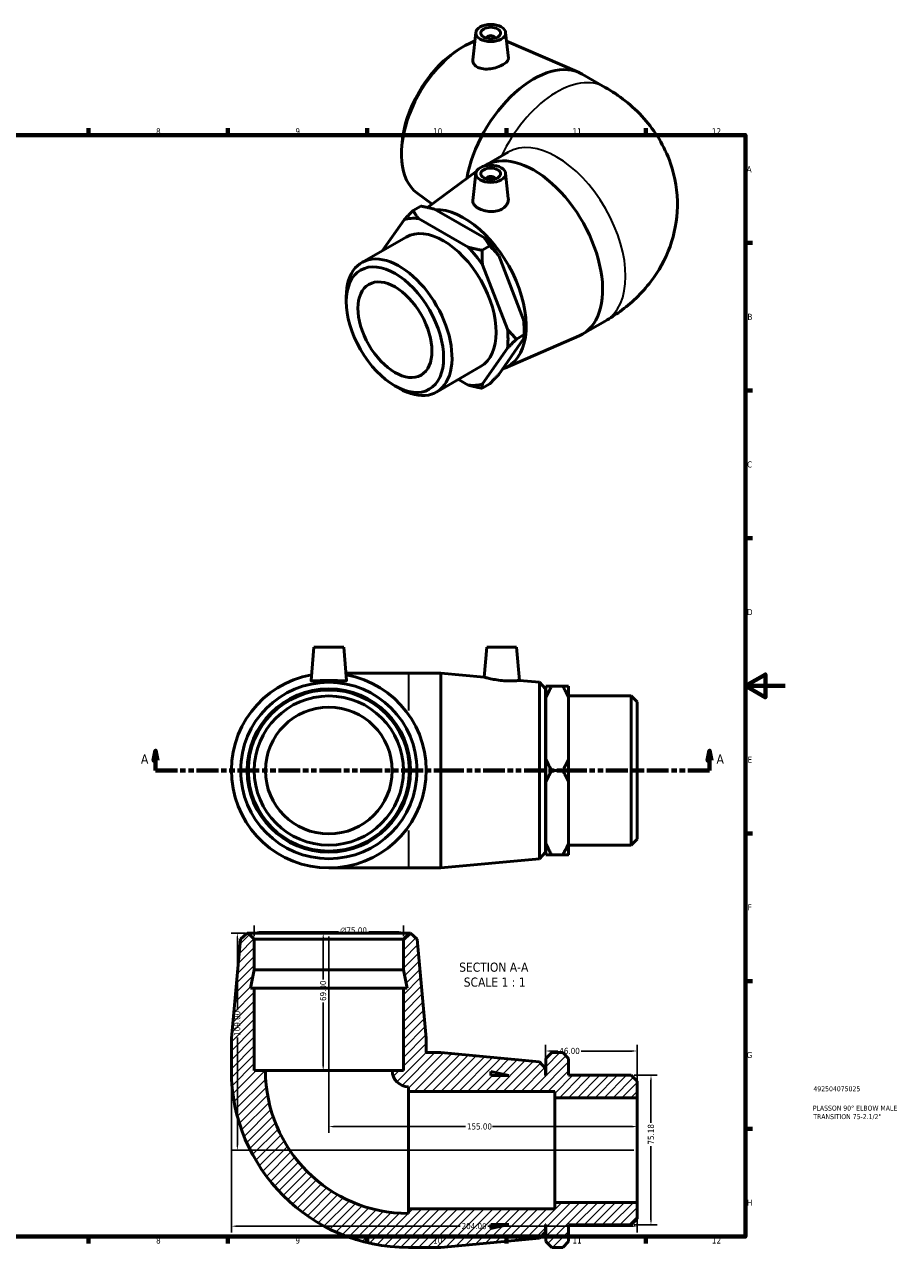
# Model space of a CAD drawing. Header units: millimetres. Extents: x -41 to 897, y -92 to 652.
# Tile 3 of 3: x 458 to 897, y 15 to 630. Entities that reach past the tile are written whole.
import ezdxf

# ---------------------------------------------------------------- set-up
doc = ezdxf.new("R2010")
doc.units = ezdxf.units.MM
doc.linetypes.add('DOUBLE_DASH_CHAIN', pattern=[1.2403, 0.6614, -0.0827, 0.1654, -0.0827, 0.1654, -0.0827])
for name, color, linetype, lineweight in [('Border (ANSI)', 7, 'Continuous', 70), ('Dimension (ANSI)', 7, 'Continuous', 25), ('Hatch (ANSI)', 7, 'Continuous', 18), ('Section Line (ANSI)', 7, 'DOUBLE_DASH_CHAIN', 70), ('Symbol (ANSI)', 7, 'Continuous', 25), ('Title (ISO)', 7, 'Continuous', 50), ('Visible (ANSI)', 7, 'Continuous', 50), ('Visible Narrow (ANSI)', 7, 'Continuous', 35)]:
    doc.layers.add(name, color=color, linetype=linetype, lineweight=lineweight)
doc.styles.add('Label Text (ANSI)', font='tahoma.ttf')
doc.styles.add('Note Text (ANSI)', font='tahoma.ttf')
doc.styles.add('Note Text (ISO)', font='tahoma.ttf')
doc.dimstyles.new('Default - mm (ANSI)', dxfattribs={"dimtxt": 3.048, "dimasz": 2.5, "dimexe": 3.175, "dimexo": 1.6002, "dimgap": 0.8, "dimtad": 0, "dimtoh": 1, "dimrnd": 1e-08, "dimzin": 4, "dimdsep": 46, "dimtxsty": 'Note Text (ANSI)', "dimcen": 0.09, "dimdle": 10, "dimclrd": 256, "dimclre": 256, "dimclrt": 256, "dimadec": 1, "dimazin": 1, "dimtfac": 1, "dimtofl": 0, "dimtmove": 0, "dimatfit": 3, "dimfxl": 1, "dimtolj": 1, "dimtzin": 4, "dimlwd": -1, "dimlwe": -1, "dimarcsym": 0})

# ---------------------------------------------------------------- blocks, each defined once
blk = doc.blocks.new('Borders Default Border')
at = {"layer": 'Border (ANSI)'}
for p, q in [((490.58, 574), (490.58, 577.45)), ((560.67, 574), (560.67, 577.45)), ((630.75, 574), (630.75, 577.45)), ((700.83, 574), (700.83, 577.45)), ((770.92, 574), (770.92, 577.45)), ((821, 519.75), (824.45, 519.75)), ((821, 445.5), (824.45, 445.5)), ((821, 371.25), (824.45, 371.25)), ((821, 222.75), (824.45, 222.75)), ((821, 148.5), (824.45, 148.5)), ((821, 74.25), (824.45, 74.25)), ((490.58, 20), (490.58, 16.55)), ((560.67, 20), (560.67, 16.55)), ((630.75, 20), (630.75, 16.55)), ((700.83, 20), (700.83, 16.55)), ((770.92, 20), (770.92, 16.55))]:
    blk.add_line(p, q, dxfattribs=at)
at = {"layer": 'Border (ANSI)', "flags": 128}
for points in [[(20, 20), (20, 574), (821, 574), (821, 20), (20, 20)], [(841, 297), (821, 297), (831, 302.77), (831, 291.23), (821, 297)]]:
    blk.add_lwpolyline(points, dxfattribs=at)
at = {"layer": 'Border (ANSI)', "color": 230, "true_color": 0xff0080, "attachment_point": 7, "style": 'Note Text (ANSI)'}
for s, insert, char_height in [('8', (524.63, 574.33), 3.05), ('9', (594.7, 574.34), 3.05), ('10', (663.96, 574.34), 3.048), ('11', (734.04, 574.4), 3.048), ('12', (804.13, 574.4), 3.048), ('A', (821.63, 555.35), 3.05), ('B', (821.99, 481.1), 3.05), ('C', (821.8, 406.8), 3.05), ('D', (821.81, 332.6), 3.05), ('E', (822.05, 258.35), 3.05), ('F', (822.14, 184.1), 3.05), ('G', (821.66, 109.79), 3.05), ('H', (821.81, 35.6), 3.05), ('8', (524.63, 16.48), 3.05), ('9', (594.7, 16.49), 3.05), ('10', (663.96, 16.49), 3.048), ('11', (734.04, 16.55), 3.048), ('12', (804.13, 16.55), 3.048)]:
    blk.add_mtext(s, dxfattribs=dict(at, insert=insert, char_height=char_height))
blk = doc.blocks.new('Title Blocks ISO')
at = {"layer": 'Title (ISO)', "color": 232, "true_color": 0xca0064, "style": 'Note Text (ISO)'}
for tag, p in [('PART_NUMBER_001', (34.16, 73.13)), ('DESCRIPTION_001', (33.84, 63.4)), ('DESCRIPTION_002', (34.09, 59.12))]:
    blk.add_attdef(tag, p, '', height=2.5, dxfattribs=at)
blk = doc.blocks.new('2dTransSection0')
at = {"layer": 'Section Line (ANSI)', "linetype": 'Continuous'}
for p, q in [((524.36, 264.43), (523.36, 259.43)), ((523.36, 259.43), (525.36, 259.43)), ((524.36, 259.43), (524.36, 264.43)), ((525.36, 259.43), (524.36, 264.43)), ((524.36, 254.43), (524.36, 259.43)), ((802.97, 264.43), (801.97, 259.43)), ((801.97, 259.43), (803.97, 259.43)), ((802.97, 259.43), (802.97, 264.43)), ((803.97, 259.43), (802.97, 264.43)), ((802.97, 254.43), (802.97, 259.43)), ((524.36, 254.43), (535.35, 254.43)), ((791.98, 254.43), (802.97, 254.43))]:
    blk.add_line(p, q, dxfattribs=at)
at = {"layer": 'Section Line (ANSI)', "linetype": 'DOUBLE_DASH_CHAIN', "ltscale": 16.597679}
blk.add_line((524.36, 254.43), (802.97, 254.43), dxfattribs=at)
at = {"layer": 'Section Line (ANSI)', "linetype": 'Continuous', "flags": 128}
for points in [[(525.36, 259.43), (524.36, 264.43), (523.36, 259.43), (525.36, 259.43)], [(803.97, 259.43), (802.97, 264.43), (801.97, 259.43), (803.97, 259.43)]]:
    blk.add_lwpolyline(points, dxfattribs=at)
at = {"layer": 'Section Line (ANSI)'}
for points in [[(525.36, 259.43), (524.36, 264.43), (523.36, 259.43), (525.36, 259.43)], [(803.97, 259.43), (802.97, 264.43), (801.97, 259.43), (803.97, 259.43)]]:
    blk.add_solid(points, dxfattribs=at)
at = {"layer": 'Section Line (ANSI)', "char_height": 4.57, "attachment_point": 7, "style": 'Label Text (ANSI)'}
for insert in [(517, 257.93), (806.44, 257.93)]:
    blk.add_mtext('A', dxfattribs=dict(at, insert=insert))
blk = doc.blocks.new('*D7')
at = {"layer": 'Defpoints', "color": 0, "transparency": 16777216}
for p in [(573.98, 173.26), (573.98, 169.56), (648.98, 169.56)]:
    blk.add_point(p, dxfattribs=at)
at = {"layer": 'Dimension (ANSI)', "transparency": 16777216}
for p, q in [((573.98, 171.16), (573.98, 176.44)), ((576.48, 173.26), (616.4, 173.26)), ((646.48, 173.26), (631.55, 173.26)), ((648.98, 171.16), (648.98, 176.44))]:
    blk.add_line(p, q, dxfattribs=at)
for points in [[(576.48, 173.68), (576.48, 172.85), (573.98, 173.26)], [(646.48, 173.68), (646.48, 172.85), (648.98, 173.26)]]:
    blk.add_solid(points, dxfattribs=at)
at = {"layer": 'Dimension (ANSI)', "color": 230, "true_color": 0xff0080, "transparency": 16777216, "insert": (617.2, 175.56), "char_height": 3.048, "attachment_point": 1, "style": 'Note Text (ANSI)'}
blk.add_mtext('\\A1;\\fAIGDT|b0|i0;\\H3.0480;\\ln\\fTahoma|b0|i0;\\H3.0480;75.00', dxfattribs=at)
blk = doc.blocks.new('*D8')
at = {"layer": 'Defpoints', "color": 0, "transparency": 16777216}
for p in [(570.98, 172.56), (565.48, 63.56), (766.48, 63.56)]:
    blk.add_point(p, dxfattribs=at)
at = {"layer": 'Dimension (ANSI)', "transparency": 16777216}
for p, q in [((569.38, 172.56), (562.31, 172.56)), ((565.48, 170.06), (565.48, 133.9)), ((565.48, 66.06), (565.48, 120.22)), ((764.88, 63.56), (562.31, 63.56))]:
    blk.add_line(p, q, dxfattribs=at)
for points in [[(565.06, 170.06), (565.9, 170.06), (565.48, 172.56)], [(565.06, 66.06), (565.9, 66.06), (565.48, 63.56)]]:
    blk.add_solid(points, dxfattribs=at)
at = {"layer": 'Dimension (ANSI)', "color": 230, "true_color": 0xff0080, "transparency": 16777216, "insert": (563.89, 121.02), "char_height": 3.048, "attachment_point": 1, "rotation": 90, "style": 'Note Text (ANSI)'}
blk.add_mtext('\\A1;109.00', dxfattribs=at)
blk = doc.blocks.new('*D9')
at = {"layer": 'Defpoints', "color": 0, "transparency": 16777216}
for p in [(562.48, 103.56), (766.48, 37.24), (766.48, 25.26)]:
    blk.add_point(p, dxfattribs=at)
at = {"layer": 'Dimension (ANSI)', "transparency": 16777216}
for p, q in [((562.48, 101.96), (562.48, 22.09)), ((766.48, 35.64), (766.48, 22.09)), ((564.98, 25.26), (677.45, 25.26)), ((763.98, 25.26), (691.37, 25.26))]:
    blk.add_line(p, q, dxfattribs=at)
for points in [[(564.98, 25.68), (564.98, 24.85), (562.48, 25.26)], [(763.98, 25.68), (763.98, 24.85), (766.48, 25.26)]]:
    blk.add_solid(points, dxfattribs=at)
at = {"layer": 'Dimension (ANSI)', "color": 230, "true_color": 0xff0080, "transparency": 16777216, "insert": (678.25, 26.85), "char_height": 3.048, "attachment_point": 1, "style": 'Note Text (ANSI)'}
blk.add_mtext('\\A1;204.00', dxfattribs=at)
blk = doc.blocks.new('*D10')
at = {"layer": 'Defpoints', "color": 0, "transparency": 16777216}
for p in [(763.48, 101.15), (763.48, 25.97), (773.48, 25.97)]:
    blk.add_point(p, dxfattribs=at)
at = {"layer": 'Dimension (ANSI)', "transparency": 16777216}
for p, q in [((765.08, 101.15), (776.66, 101.15)), ((773.48, 98.65), (773.48, 77.18)), ((773.48, 28.47), (773.48, 65.51)), ((765.08, 25.97), (776.66, 25.97))]:
    blk.add_line(p, q, dxfattribs=at)
for points in [[(773.06, 98.65), (773.9, 98.65), (773.48, 101.15)], [(773.06, 28.47), (773.9, 28.47), (773.48, 25.97)]]:
    blk.add_solid(points, dxfattribs=at)
at = {"layer": 'Dimension (ANSI)', "color": 230, "true_color": 0xff0080, "transparency": 16777216, "insert": (771.89, 66.31), "char_height": 3.048, "attachment_point": 1, "rotation": 90, "style": 'Note Text (ANSI)'}
blk.add_mtext('\\A1;75.18', dxfattribs=at)
blk = doc.blocks.new('*D11')
at = {"layer": 'Defpoints', "color": 0, "transparency": 16777216}
for p in [(611.48, 172.56), (608.65, 103.56), (611.48, 103.56)]:
    blk.add_point(p, dxfattribs=at)
at = {"layer": 'Dimension (ANSI)', "transparency": 16777216}
for p, q in [((608.65, 170.06), (608.65, 149.4)), ((608.65, 106.06), (608.65, 137.72))]:
    blk.add_line(p, q, dxfattribs=at)
for points in [[(608.23, 170.06), (609.06, 170.06), (608.65, 172.56)], [(608.23, 106.06), (609.06, 106.06), (608.65, 103.56)]]:
    blk.add_solid(points, dxfattribs=at)
at = {"layer": 'Dimension (ANSI)', "color": 230, "true_color": 0xff0080, "transparency": 16777216, "insert": (607.06, 138.52), "char_height": 3.048, "attachment_point": 1, "rotation": 90, "style": 'Note Text (ANSI)'}
blk.add_mtext('\\A1;69.00', dxfattribs=at)
blk = doc.blocks.new('*D12')
at = {"layer": 'Defpoints', "color": 0, "transparency": 16777216}
for p in [(720.48, 113.37), (720.48, 104.66), (766.48, 89.87)]:
    blk.add_point(p, dxfattribs=at)
at = {"layer": 'Dimension (ANSI)', "transparency": 16777216}
for p, q in [((720.48, 106.26), (720.48, 116.55)), ((722.98, 113.37), (726.59, 113.37)), ((763.98, 113.37), (738.37, 113.37)), ((766.48, 91.47), (766.48, 116.55))]:
    blk.add_line(p, q, dxfattribs=at)
for points in [[(722.98, 113.79), (722.98, 112.95), (720.48, 113.37)], [(763.98, 113.79), (763.98, 112.95), (766.48, 113.37)]]:
    blk.add_solid(points, dxfattribs=at)
at = {"layer": 'Dimension (ANSI)', "color": 230, "true_color": 0xff0080, "transparency": 16777216, "insert": (727.39, 114.96), "char_height": 3.048, "attachment_point": 1, "style": 'Note Text (ANSI)'}
blk.add_mtext('\\A1;46.00', dxfattribs=at)
blk = doc.blocks.new('*D13')
at = {"layer": 'Defpoints', "color": 0, "transparency": 16777216}
for p in [(611.48, 172.56), (611.48, 75.36), (766.48, 63.56)]:
    blk.add_point(p, dxfattribs=at)
at = {"layer": 'Dimension (ANSI)', "transparency": 16777216}
for p, q in [((611.48, 170.96), (611.48, 72.18)), ((613.98, 75.36), (680.14, 75.36)), ((763.98, 75.36), (693.82, 75.36))]:
    blk.add_line(p, q, dxfattribs=at)
for points in [[(613.98, 75.78), (613.98, 74.94), (611.48, 75.36)], [(763.98, 75.78), (763.98, 74.94), (766.48, 75.36)]]:
    blk.add_solid(points, dxfattribs=at)
at = {"layer": 'Dimension (ANSI)', "color": 230, "true_color": 0xff0080, "transparency": 16777216, "insert": (680.94, 76.95), "char_height": 3.048, "attachment_point": 1, "style": 'Note Text (ANSI)'}
blk.add_mtext('\\A1;155.00', dxfattribs=at)

msp = doc.modelspace()

# ---------------------------------------------------------------- hatches: boundary and pattern name
at = {"layer": 'Hatch (ANSI)'}
h = msp.add_hatch(dxfattribs=at)
h.set_pattern_fill('ANSI31', color=256, scale=25.4, style=0)
h.set_pattern_definition([(45, (0, 0), (-2.245064, 2.245064), [])])
edge = h.paths.add_edge_path()
edge.add_line((648.98, 144.957), (648.98, 103.557))
edge.add_line((648.98, 103.557), (643.355, 103.557))
edge.add_ellipse((651.48, 103.557), major_axis=(-8.125, 0), ratio=1, start_angle=0, end_angle=90)
edge.add_line((651.48, 95.432), (651.48, 93.057))
edge.add_line((651.48, 93.057), (725.08, 93.057))
edge.add_line((725.08, 93.057), (725.08, 89.872))
edge.add_line((725.08, 89.872), (766.48, 89.872))
edge.add_line((766.48, 89.872), (766.48, 98.149))
edge.add_line((766.48, 98.149), (763.48, 101.149))
edge.add_line((763.48, 101.149), (732.08, 101.149))
edge.add_line((732.08, 101.149), (732.08, 109.557))
edge.add_line((732.08, 109.557), (729.08, 112.557))
edge.add_line((729.08, 112.557), (723.58, 112.557))
edge.add_line((723.58, 112.557), (720.58, 109.557))
edge.add_line((720.58, 109.557), (720.58, 101.057))
edge.add_line((720.58, 101.057), (720.48, 101.057))
edge.add_line((720.48, 101.057), (720.48, 104.657))
edge.add_line((720.48, 104.657), (717.493, 107.935))
edge.add_line((717.493, 107.935), (667.814, 112.557))
edge.add_line((667.814, 112.557), (660.48, 112.557))
edge.add_line((660.48, 112.557), (660.48, 119.891))
edge.add_line((660.48, 119.891), (655.858, 169.57))
edge.add_line((655.858, 169.57), (652.58, 172.557))
edge.add_line((652.58, 172.557), (651.98, 172.557))
edge.add_line((651.98, 172.557), (648.98, 169.557))
edge.add_line((648.98, 169.557), (648.98, 154.157))
edge.add_line((648.98, 154.157), (650.936, 144.957))
edge.add_line((650.936, 144.957), (648.98, 144.957))
h.paths.add_polyline_path([(692.88, 103.013), (702.08, 101.057), (692.88, 101.057)], flags=0)
edge = h.paths.add_edge_path()
edge.add_ellipse((651.48, 103.557), major_axis=(-89, 0), ratio=1, start_angle=0, end_angle=90)
edge.add_line((651.48, 14.557), (667.814, 14.557))
edge.add_line((667.814, 14.557), (717.493, 19.179))
edge.add_line((717.493, 19.179), (720.48, 22.457))
edge.add_line((720.48, 22.457), (720.48, 26.057))
edge.add_line((720.48, 26.057), (720.58, 26.057))
edge.add_line((720.58, 26.057), (720.58, 17.557))
edge.add_line((720.58, 17.557), (723.58, 14.557))
edge.add_line((723.58, 14.557), (729.08, 14.557))
edge.add_line((729.08, 14.557), (732.08, 17.557))
edge.add_line((732.08, 17.557), (732.08, 25.965))
edge.add_line((732.08, 25.965), (763.48, 25.965))
edge.add_line((763.48, 25.965), (766.48, 28.965))
edge.add_line((766.48, 28.965), (766.48, 37.243))
edge.add_line((766.48, 37.243), (725.08, 37.243))
edge.add_line((725.08, 37.243), (725.08, 34.057))
edge.add_line((725.08, 34.057), (651.48, 34.057))
edge.add_line((651.48, 34.057), (651.48, 31.682))
edge.add_ellipse((651.48, 103.557), major_axis=(0, -71.875), ratio=1, start_angle=270, end_angle=360, ccw=False)
edge.add_line((579.605, 103.557), (573.98, 103.557))
edge.add_line((573.98, 103.557), (573.98, 144.957))
edge.add_line((573.98, 144.957), (572.025, 144.957))
edge.add_line((572.025, 144.957), (573.98, 154.157))
edge.add_line((573.98, 154.157), (573.98, 169.557))
edge.add_line((573.98, 169.557), (570.98, 172.557))
edge.add_line((570.98, 172.557), (570.38, 172.557))
edge.add_line((570.38, 172.557), (567.102, 169.57))
edge.add_line((567.102, 169.57), (562.48, 119.891))
edge.add_line((562.48, 119.891), (562.48, 103.557))
h.paths.add_polyline_path([(702.08, 26.057), (692.88, 24.102), (692.88, 26.057)], flags=0)

# ---------------------------------------------------------------- linework, layer by layer
at = {"layer": 'Visible (ANSI)'}
for p, q in [((685.404, 625.605), (683.932, 611.874)), ((690.89, 622.886), (690.89, 622.7)), ((694.89, 622.886), (694.89, 622.7)), ((700.376, 625.605), (701.753, 612.759)), ((700.838, 621.291), (737.285, 605.506)), ((674.155, 615.269), (676.02, 616.575)), ((738.957, 604.667), (750.506, 598.016)), ((648.356, 570.467), (648.162, 568.199)), ((690.051, 558.79), (701.601, 565.441)), ((661.169, 537.585), (685.632, 555.657)), ((685.404, 554.835), (683.929, 541.074)), ((700.376, 554.835), (701.738, 542.133)), ((690.89, 552.116), (690.89, 551.929)), ((694.89, 552.116), (694.89, 551.929)), ((655.812, 544.904), (663.444, 539.266)), ((657.747, 538.288), (653.858, 536.049)), ((664.637, 536.763), (689.747, 522.304)), ((649.352, 531.425), (638.496, 515.936)), ((681.615, 517.621), (656.506, 532.081)), ((628.098, 509.949), (650.301, 522.735)), ((688.506, 516.096), (692.395, 518.336)), ((696.901, 513.409), (709.456, 481.037)), ((701.324, 476.354), (688.769, 508.726)), ((620.276, 490.236), (620.276, 492.679)), ((738.957, 473.864), (750.506, 480.515)), ((705.83, 471.427), (709.719, 473.667)), ((709.719, 476.11), (709.719, 473.667)), ((709.456, 471.486), (696.901, 453.574)), ((700.008, 456.88), (737.285, 473.025)), ((688.769, 448.891), (701.324, 466.803)), ((665.617, 444.795), (687.82, 457.581)), ((676.603, 451.122), (681.615, 448.235)), ((644.641, 447.925), (646.755, 446.698)), ((692.395, 448.95), (688.506, 446.71)), ((603.98, 316.427), (602.517, 299.705)), ((603.98, 316.427), (618.98, 316.427)), ((618.98, 316.427), (620.443, 299.705)), ((690.88, 316.427), (689.566, 301.404)), ((690.88, 316.427), (705.88, 316.427)), ((705.88, 316.427), (707.339, 299.75)), ((651.48, 303.427), (620.118, 303.427)), ((667.814, 303.427), (651.48, 303.427)), ((667.814, 303.427), (667.814, 205.427)), ((689.566, 301.404), (667.814, 303.427)), ((717.493, 298.805), (707.339, 299.75)), ((717.493, 210.049), (717.493, 298.805)), ((720.48, 295.527), (717.493, 298.805)), ((720.48, 295.527), (720.48, 213.327)), ((720.58, 291.022), (720.58, 296.863)), ((723.58, 296.863), (729.08, 296.863)), ((732.08, 296.863), (732.08, 291.022)), ((720.58, 291.927), (720.48, 291.927)), ((720.58, 260.268), (720.58, 291.022)), ((763.48, 292.019), (732.08, 292.019)), ((732.08, 291.022), (732.08, 260.268)), ((763.48, 216.835), (763.48, 292.019)), ((766.48, 289.019), (763.48, 292.019)), ((766.48, 289.019), (766.48, 219.835)), ((720.58, 248.586), (720.58, 260.268)), ((732.08, 260.268), (732.08, 248.586)), ((723.58, 254.427), (729.08, 254.427)), ((720.58, 217.833), (720.58, 248.586)), ((732.08, 248.586), (732.08, 217.833)), ((720.58, 216.927), (720.48, 216.927)), ((720.58, 211.992), (720.58, 217.833)), ((732.08, 217.833), (732.08, 211.992)), ((763.48, 216.835), (732.08, 216.835)), ((766.48, 219.835), (763.48, 216.835)), ((717.493, 210.049), (667.814, 205.427)), ((720.48, 213.327), (717.493, 210.049)), ((723.58, 211.992), (729.08, 211.992)), ((611.48, 205.427), (651.48, 205.427)), ((667.814, 205.427), (651.48, 205.427)), ((570.38, 172.557), (567.102, 169.57)), ((570.98, 172.557), (570.38, 172.557)), ((573.98, 169.557), (570.98, 172.557)), ((651.98, 172.557), (570.98, 172.557)), ((651.98, 172.557), (648.98, 169.557)), ((652.58, 172.557), (651.98, 172.557)), ((655.858, 169.57), (652.58, 172.557)), ((567.102, 169.57), (562.48, 119.891)), ((573.98, 154.157), (573.98, 169.557)), ((573.98, 169.557), (648.98, 169.557)), ((648.98, 169.557), (648.98, 154.157)), ((660.48, 119.891), (655.858, 169.57)), ((572.025, 144.957), (573.98, 154.157)), ((573.98, 154.157), (648.98, 154.157)), ((648.98, 154.157), (650.936, 144.957)), ((573.98, 144.957), (572.025, 144.957)), ((573.98, 103.557), (573.98, 144.957)), ((573.98, 144.957), (648.98, 144.957)), ((648.98, 144.957), (648.98, 103.557)), ((650.936, 144.957), (648.98, 144.957)), ((562.48, 119.891), (562.48, 103.557)), ((660.48, 112.557), (660.48, 119.891)), ((667.814, 112.557), (660.48, 112.557)), ((717.493, 107.935), (667.814, 112.557)), ((723.58, 112.557), (720.58, 109.557)), ((723.58, 112.557), (729.08, 112.557)), ((732.08, 109.557), (729.08, 112.557)), ((720.48, 104.657), (717.493, 107.935)), ((720.48, 101.057), (720.48, 104.657)), ((720.58, 109.557), (720.58, 101.057)), ((732.08, 101.149), (732.08, 109.557)), ((579.605, 103.557), (573.98, 103.557)), ((579.605, 103.557), (643.355, 103.557)), ((648.98, 103.557), (643.355, 103.557)), ((692.88, 103.013), (702.08, 101.057)), ((692.88, 101.057), (692.88, 103.013)), ((702.08, 101.057), (692.88, 101.057)), ((720.58, 101.057), (720.48, 101.057)), ((763.48, 101.149), (732.08, 101.149)), ((766.48, 98.149), (763.48, 101.149)), ((651.48, 95.432), (651.48, 93.057)), ((651.48, 93.057), (725.08, 93.057)), ((651.48, 93.057), (651.48, 34.057)), ((725.08, 93.057), (725.08, 89.872)), ((766.48, 89.872), (766.48, 98.149)), ((725.08, 89.872), (766.48, 89.872)), ((725.08, 89.872), (725.08, 37.243)), ((766.48, 89.872), (766.48, 37.243)), ((766.48, 37.243), (725.08, 37.243)), ((725.08, 37.243), (725.08, 34.057)), ((766.48, 28.965), (766.48, 37.243)), ((725.08, 34.057), (651.48, 34.057)), ((651.48, 34.057), (651.48, 31.682)), ((702.08, 26.057), (692.88, 24.102)), ((692.88, 24.102), (692.88, 26.057)), ((692.88, 26.057), (702.08, 26.057)), ((720.48, 22.457), (720.48, 26.057)), ((720.48, 26.057), (720.58, 26.057)), ((720.58, 26.057), (720.58, 17.557)), ((732.08, 17.557), (732.08, 25.965)), ((732.08, 25.965), (763.48, 25.965)), ((763.48, 25.965), (766.48, 28.965)), ((667.814, 14.557), (717.493, 19.179)), ((717.493, 19.179), (720.48, 22.457)), ((651.48, 14.557), (667.814, 14.557)), ((720.58, 17.557), (723.58, 14.557)), ((729.08, 14.557), (723.58, 14.557)), ((729.08, 14.557), (732.08, 17.557))]:
    msp.add_line(p, q, dxfattribs=at)
for radius in [44.378, 41.1, 40.5, 37.5, 31.875]:
    msp.add_circle((611.48, 254.427), radius, dxfattribs=at)
for centre, radius, start, end in [((611.48, 254.427), 49, 100.233744, 79.766256), ((651.48, 103.557), 89, 180, 270), ((651.48, 103.557), 71.875, 180, 270), ((651.48, 103.557), 8.125, 180, 270)]:
    msp.add_arc(centre, radius, start, end, dxfattribs=at)
for centre, major_axis, ratio in [((692.89, 625.339), (-7.5, 0), 0.5758617), ((692.89, 625.339), (-5, 0), 0.5758617), ((692.89, 554.568), (-7.5, 0), 0.5758617), ((692.89, 554.568), (-5, 0), 0.5758617), ((644.736, 476.15), (-17.263, 29.977), 0.5780931), ((644.736, 476.15), (-13.132, 22.804), 0.5780931)]:
    msp.add_ellipse(centre, major_axis=major_axis, ratio=ratio, dxfattribs=at)
for centre, major_axis, ratio, start_param, end_param in [((679.375, 582.434), (-22.146, -38.457), 0.5780931, 3.7465258, 6.2172226), ((692.89, 622.886), (-2, 0), 0.5758617, 2.9729035, 6.4518745), ((677.263, 583.65), (-20.51, -35.617), 0.5780931, 4.0321896, 5.3925883), ((714.504, 562.204), (24.453, 42.463), 0.5780931, 0, 2.1201847), ((714.504, 516.327), (-24.453, 42.463), 0.5780931, 3.07563, 6.3104419), ((692.89, 552.116), (2, 0), 0.5758617, 6.1144961, 9.5934671), ((679.375, 496.098), (22.146, -38.457), 0.5780931, 6.1722472, 9.1214561), ((669.061, 490.158), (-22.955, 39.863), 0.5780931, 5.8959955, 6.1506438), ((669.061, 490.158), (-18.76, 32.577), 0.5780931, 3.1415927, 6.2831853), ((669.061, 490.158), (22.955, -39.863), 0.5780931, 1.7072053, 1.9618536), ((677.192, 494.841), (-22.955, 39.863), 0.5780931, 4.8487979, 5.1034462), ((646.857, 477.372), (18.76, -32.577), 0.5780931, 5.4958534, 10.2121098), ((677.192, 494.841), (-22.955, 39.863), 0.5780931, 3.9289245, 4.0562487), ((669.061, 490.158), (22.955, -39.863), 0.5780931, 0.6600077, 0.914656), ((669.061, 490.158), (22.955, -39.863), 0.5780931, 5.8959955, 6.1506438)]:
    msp.add_ellipse(centre, major_axis=major_axis, ratio=ratio, start_param=start_param, end_param=end_param, dxfattribs=at)
for points, knots in [([(686.388, 608.096), (685.623, 608.47), (684.964, 608.995), (684.102, 610.226), (683.899, 610.929), (683.916, 611.688), (683.922, 611.781), (683.933, 611.874)], [0, 0, 0, 0, 0.33178361, 0.33178361, 0.66356723, 0.66356723, 0.70924015, 0.70924015, 0.70924015, 0.70924015]), ([(701.753, 612.759), (701.76, 612.695), (701.763, 612.632), (701.762, 612.073), (701.536, 611.53), (700.619, 610.459), (699.925, 609.929), (698.32, 609.005), (697.306, 608.551), (695.093, 607.82), (693.895, 607.543), (691.637, 607.239), (690.426, 607.196), (688.2, 607.428), (687.185, 607.705), (686.388, 608.096)], [3.3082561, 3.3082561, 3.3082561, 3.3082561, 3.3516717, 3.3516717, 3.6922387, 3.6922387, 4.0328058, 4.0328058, 4.3733728, 4.3733728, 4.7139398, 4.7139398, 5.0597759, 5.0597759, 5.4056119, 5.4056119, 5.4056119, 5.4056119]), ([(750.506, 598.016), (757.314, 594.096), (764.033, 589.057), (775.419, 576.189), (780.233, 568.677), (785.639, 553.034), (786.902, 545.539), (786.623, 531.122), (785.287, 524.257), (780.654, 511.343), (777.252, 505.418), (768.734, 494.206), (763.428, 489.329), (755.527, 483.575), (753.027, 481.967), (750.506, 480.515)], [4.712389, 4.712389, 4.712389, 4.712389, 5.0265482, 5.0265482, 5.3013562, 5.3013562, 5.5089367, 5.5089367, 5.7015053, 5.7015053, 5.9102126, 5.9102126, 6.1668374, 6.1668374, 6.2831853, 6.2831853, 6.2831853, 6.2831853]), ([(701.737, 542.133), (701.754, 541.976), (701.763, 541.819), (701.764, 540.857), (701.536, 539.985), (700.598, 538.395), (699.888, 537.679), (699.062, 537.135)], [4.64765203, 4.64765203, 4.64765203, 4.64765203, 4.71393984, 4.71393984, 5.05977587, 5.05977587, 5.40561191, 5.40561191, 5.40561191, 5.40561191]), ([(699.062, 537.135), (698.269, 536.612), (697.269, 536.182), (695.086, 535.658), (693.902, 535.564), (691.687, 535.643), (690.506, 535.822), (688.332, 536.419), (687.34, 536.833), (685.77, 537.738), (685.085, 538.289), (684.164, 539.474), (683.929, 540.11), (683.911, 540.835), (683.916, 540.954), (683.93, 541.074)], [0, 0, 0, 0, 0.3317836, 0.3317836, 0.6635672, 0.6635672, 0.9967835, 0.9967835, 1.3299998, 1.3299998, 1.6632161, 1.6632161, 1.9964324, 1.9964324, 2.0603531, 2.0603531, 2.0603531, 2.0603531]), ([(620.442, 299.683), (620.422, 299.582), (620.182, 299.521), (619.247, 299.488), (618.553, 299.514), (616.966, 299.59), (615.964, 299.644), (613.777, 299.725), (612.591, 299.75), (610.37, 299.75), (609.184, 299.725), (606.996, 299.644), (605.995, 299.59), (604.407, 299.514), (603.714, 299.488), (602.779, 299.521), (602.538, 299.582), (602.517, 299.69), (602.517, 299.697), (602.517, 299.705)], [0, 0, 0, 0, 0.3317836, 0.3317836, 0.6635672, 0.6635672, 0.9967835, 0.9967835, 1.3299998, 1.3299998, 1.6632161, 1.6632161, 1.9964324, 1.9964324, 2.328216, 2.328216, 2.6599996, 2.6599996, 2.6833619, 2.6833619, 2.6833619, 2.6833619]), ([(707.339, 299.75), (707.339, 299.75), (707.122, 299.725), (706.236, 299.644), (705.567, 299.59), (704.022, 299.514), (703.042, 299.488), (700.889, 299.521), (699.715, 299.582), (697.466, 299.788), (696.247, 299.948), (694.009, 300.325), (692.991, 300.539), (691.397, 300.909), (690.708, 301.089), (689.793, 301.337), (689.566, 301.404), (689.566, 301.404)], [1.3299998, 1.3299998, 1.3299998, 1.3299998, 1.6632161, 1.6632161, 1.9964324, 1.9964324, 2.328216, 2.328216, 2.6599996, 2.6599996, 3.0058357, 3.0058357, 3.3516717, 3.3516717, 3.6922387, 3.6922387, 4.0328058, 4.0328058, 4.0328058, 4.0328058])]:
    msp.add_open_spline(points, degree=3, knots=knots, dxfattribs=at)
for points in [[(653.858, 536.049), (651.398, 533.586), (649.352, 531.425)], [(656.506, 532.081), (655.088, 533.924), (653.858, 536.049)], [(657.747, 538.288), (661.437, 537.58), (664.637, 536.763)], [(688.506, 516.096), (684.816, 516.804), (681.615, 517.621)], [(689.747, 522.304), (691.165, 520.461), (692.395, 518.336)], [(692.395, 518.336), (694.855, 515.873), (696.901, 513.409)], [(688.769, 508.726), (688.506, 512.216), (688.506, 516.096)], [(709.456, 481.037), (709.719, 477.546), (709.719, 473.667)], [(705.83, 471.427), (703.37, 473.89), (701.324, 476.354)], [(709.719, 473.667), (709.719, 472.62), (709.456, 471.486)], [(701.324, 466.803), (703.37, 468.964), (705.83, 471.427)], [(696.901, 453.574), (694.855, 451.413), (692.395, 448.95)], [(681.615, 448.235), (684.816, 447.419), (688.506, 446.71)], [(688.506, 446.71), (688.506, 447.757), (688.769, 448.891)], [(720.58, 291.022), (721.841, 293.85), (723.58, 296.863)], [(723.58, 296.863), (721.841, 296.863), (720.58, 296.863)], [(729.08, 296.863), (730.82, 293.85), (732.08, 291.022)], [(732.08, 296.863), (730.82, 296.863), (729.08, 296.863)], [(723.58, 254.427), (721.841, 257.44), (720.58, 260.268)], [(732.08, 260.268), (730.82, 257.44), (729.08, 254.427)], [(720.58, 248.586), (721.841, 251.415), (723.58, 254.427)], [(729.08, 254.427), (730.82, 251.415), (732.08, 248.586)], [(723.58, 211.992), (721.841, 215.005), (720.58, 217.833)], [(732.08, 217.833), (730.82, 215.005), (729.08, 211.992)], [(720.58, 211.992), (721.841, 211.992), (723.58, 211.992)], [(729.08, 211.992), (730.82, 211.992), (732.08, 211.992)]]:
    msp.add_rational_spline(points, [1, 1.00252985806, 1], degree=2, dxfattribs=at)
msp.add_open_spline([(620.443, 299.705), (620.444, 299.697), (620.444, 299.69), (620.442, 299.683)], degree=3, dxfattribs=at)
at = {"layer": 'Visible Narrow (ANSI)'}
for p, q in [((651.48, 303.372), (651.48, 284.606)), ((651.48, 224.248), (651.48, 205.483))]:
    msp.add_line(p, q, dxfattribs=at)
for centre, major_axis, start_param, end_param in [((726.053, 555.554), (24.453, 42.463), 0, 1.7128689), ((726.053, 522.978), (-24.453, 42.463), 3.1415927, 6.2831853)]:
    msp.add_ellipse(centre, major_axis=major_axis, ratio=0.5780931, start_param=start_param, end_param=end_param, dxfattribs=at)

# ---------------------------------------------------------------- block references
msp.add_blockref('Borders Default Border', (0, 0))
msp.add_blockref('Title Blocks ISO', (821, 20)).add_auto_attribs({'PART_NUMBER_001': '492504075025', 'DESCRIPTION_001': 'PLASSON 90° ELBOW MALE', 'DESCRIPTION_002': 'TRANSITION 75-2.1/2"'})
at = {"layer": 'Section Line (ANSI)'}
msp.add_blockref('2dTransSection0', (0, 0), dxfattribs=at)

# ---------------------------------------------------------------- texts
at = {"layer": 'Symbol (ANSI)', "char_height": 4.572, "attachment_point": 7, "style": 'Label Text (ANSI)'}
for s, insert in [('SECTION A-A', (677.005, 153.164)), ('SCALE 1 : 1', (679.325, 145.651))]:
    msp.add_mtext(s, dxfattribs=dict(at, insert=insert))

# ---------------------------------------------------------------- dimensions: what is measured, and where the dimension line sits
at = {"layer": 'Dimension (ANSI)'}
for base, p1, p2, angle, override, picture, middle in [((565.48, 63.557), (570.98, 172.557), (766.48, 63.557), 90, {"dimtoh": 0, "dimdec": 2, "dimtp": 0, "dimtm": 0, "dimtdec": 2, "dimatfit": 1}, '*D8', (565.48, 127.057)), ((608.647, 103.557), (611.48, 172.557), (611.48, 103.557), 270, {"dimtoh": 0, "dimdec": 2, "dimse1": 1, "dimse2": 1, "dimtp": 0, "dimtm": 0, "dimtdec": 2, "dimatfit": 1}, '*D11', (608.647, 143.557)), ((773.48, 25.965), (763.48, 101.149), (763.48, 25.965), 90, {"dimtoh": 0, "dimdec": 2, "dimtp": 0, "dimtm": 0, "dimtdec": 2, "dimatfit": 1}, '*D10', (773.48, 71.342))]:
    dim = msp.add_linear_dim(base=base, p1=p1, p2=p2, angle=angle, dimstyle='Default - mm (ANSI)', override=override, dxfattribs=at)
    dim.commit()
    dim.dimension.update_dxf_attribs({"geometry": picture, "text_midpoint": middle, "dimtype": 160})
dim = msp.add_linear_dim(base=(573.98, 173.262), p1=(648.98, 169.557), p2=(573.98, 169.557), angle=180, text='\\fAIGDT|b0|i0;\\H3.0480;\\ln\\fTahoma|b0|i0;\\H3.0480;<>', dimstyle='Default - mm (ANSI)', override={"dimtoh": 0, "dimdec": 2, "dimtp": 0, "dimtm": 0, "dimtdec": 2, "dimatfit": 1}, dxfattribs=at)
dim.commit()
dim.dimension.update_dxf_attribs({"geometry": '*D7', "text_midpoint": (623.976, 173.262), "dimtype": 160})
for base, p1, p2, override, picture, middle in [((611.48, 75.36), (766.48, 63.557), (611.48, 172.557), {"dimtoh": 0, "dimdec": 2, "dimse1": 1, "dimtp": 0, "dimtm": 0, "dimtdec": 2, "dimatfit": 1}, '*D13', (686.98, 75.36)), ((720.48, 113.371), (766.48, 89.872), (720.48, 104.657), {"dimtoh": 0, "dimdec": 2, "dimtp": 0, "dimtm": 0, "dimtdec": 2, "dimatfit": 1}, '*D12', (732.48, 113.371)), ((766.48, 25.263), (562.48, 103.557), (766.48, 37.243), {"dimtoh": 0, "dimdec": 2, "dimtp": 0, "dimtm": 0, "dimtdec": 2, "dimatfit": 1}, '*D9', (684.414, 25.263))]:
    dim = msp.add_linear_dim(base=base, p1=p1, p2=p2, dimstyle='Default - mm (ANSI)', override=override, dxfattribs=at)
    dim.commit()
    dim.dimension.update_dxf_attribs({"geometry": picture, "text_midpoint": middle, "dimtype": 160})

doc.saveas('drawing.dxf')
